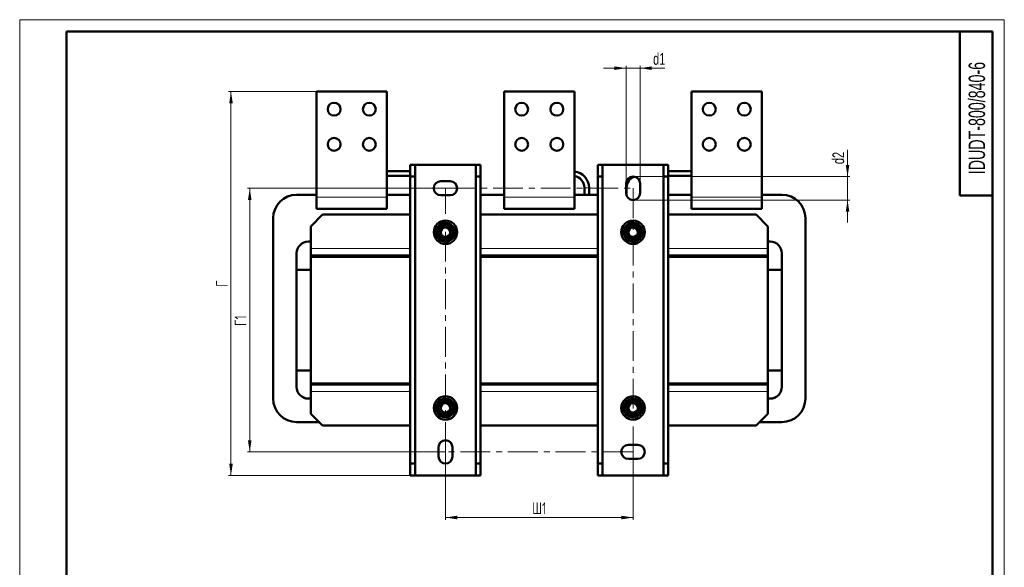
# Model space of a CAD drawing. Header units: millimetres. Extents: x 0 to 840, y 0 to 1188.
# Tile 2 of 2: x 0 to 840, y 721 to 1188. Entities that reach past the tile are written whole.
import ezdxf

# ---------------------------------------------------------------- set-up
doc = ezdxf.new("R2010")
doc.units = ezdxf.units.MM
doc.header["$LTSCALE"] = 2
doc.linetypes.add('CENTERX2', pattern=[20.32, 12.7, -2.54, 2.54, -2.54])
doc.layers.add('ОСЕВЫЕ', color=7, linetype='Continuous')
doc.styles.add('SLDTEXTSTYLE0', font='TXT', dxfattribs={"width": 0.7, "bigfont": 'bigfont'})
doc.styles.add('SLDTEXTSTYLE1', font='TXT', dxfattribs={"width": 0.648621})
doc.styles.add('SLDTEXTSTYLE2', font='TXT', dxfattribs={"width": 0.7})
doc.dimstyles.new('SLDDIMSTYLE0', dxfattribs={"dimtxt": 10, "dimasz": 10, "dimexe": 0, "dimexo": 0.0625, "dimgap": 2.5, "dimtad": 2, "dimdec": 1, "dimrnd": 1e-09, "dimzin": 12, "dimdsep": 46, "dimtxsty": 'SLDTEXTSTYLE2', "dimsah": 1, "dimcen": 0.09, "dimadec": 0, "dimazin": 3, "dimtfac": 1, "dimtdec": 3, "dimtofl": 0, "dimtmove": 0, "dimatfit": 3, "dimfxl": 0, "dimfrac": 2, "dimtolj": 1, "dimtzin": 12, "dimarcsym": 0})
doc.dimstyles.new('SLDDIMSTYLE1', dxfattribs={"dimtxt": 10, "dimasz": 10, "dimexe": 0, "dimexo": 0.0625, "dimgap": 2.5, "dimtad": 2, "dimdec": 1, "dimrnd": 1e-09, "dimzin": 12, "dimdsep": 46, "dimtxsty": 'SLDTEXTSTYLE2', "dimsah": 1, "dimcen": 0.09, "dimadec": 0, "dimazin": 3, "dimtfac": 1, "dimtdec": 3, "dimtmove": 0, "dimatfit": 0, "dimfxl": 0, "dimfrac": 2, "dimtolj": 1, "dimtzin": 12, "dimarcsym": 0})

# ---------------------------------------------------------------- blocks, each defined once
blk = doc.blocks.new('_D_2')
at = {"color": 7, "linetype": 'Continuous', "lineweight": 0}
for p, q in [((363.24, 1044.1), (194.26, 1044.1)), ((196.26, 819.1), (196.26, 1044.1)), ((363.24, 819.1), (194.26, 819.1))]:
    blk.add_line(p, q, dxfattribs=at)
at = {"color": 7, "linetype": 'Continuous', "lineweight": 18}
for points in [[(196.26, 1044.1), (194.72, 1034.1), (197.8, 1034.1)], [(196.26, 819.1), (197.8, 829.1), (194.72, 829.1)]]:
    blk.add_solid(points, dxfattribs=at)
at = {"color": 7, "linetype": 'Continuous', "lineweight": 18, "insert": (183.37, 926.62), "char_height": 10, "attachment_point": 1, "rotation": 90, "style": 'SLDTEXTSTYLE0'}
blk.add_mtext('Г1', dxfattribs=at)
blk = doc.blocks.new('_D_3')
at = {"color": 7, "linetype": 'Continuous', "lineweight": 0}
for p, q in [((363.26, 819.08), (363.26, 761.1)), ((523.26, 819.08), (523.26, 761.1)), ((363.26, 763.1), (523.26, 763.1))]:
    blk.add_line(p, q, dxfattribs=at)
at = {"color": 7, "linetype": 'Continuous', "lineweight": 18}
for points in [[(363.26, 763.1), (373.26, 761.56), (373.26, 764.64)], [(523.26, 763.1), (513.26, 764.64), (513.26, 761.56)]]:
    blk.add_solid(points, dxfattribs=at)
at = {"color": 7, "linetype": 'Continuous', "lineweight": 18, "insert": (437.22, 775.99), "char_height": 10, "attachment_point": 1, "style": 'SLDTEXTSTYLE0'}
blk.add_mtext('Ш1', dxfattribs=at)
blk = doc.blocks.new('_D_4')
at = {"color": 7, "linetype": 'Continuous', "lineweight": 0}
for p, q in [((517.26, 1146.6), (498.03, 1146.6)), ((517.26, 1048.12), (517.26, 1148.6)), ((517.26, 1146.6), (529.26, 1146.6)), ((529.26, 1048.12), (529.26, 1148.6)), ((529.26, 1146.6), (550.33, 1146.6))]:
    blk.add_line(p, q, dxfattribs=at)
at = {"color": 7, "linetype": 'Continuous', "lineweight": 18}
for points in [[(517.26, 1146.6), (507.26, 1148.14), (507.26, 1145.06)], [(529.26, 1146.6), (539.26, 1145.06), (539.26, 1148.14)]]:
    blk.add_solid(points, dxfattribs=at)
at = {"color": 7, "linetype": 'Continuous', "lineweight": 18, "insert": (540.38, 1159.49), "char_height": 10, "attachment_point": 1, "style": 'SLDTEXTSTYLE2'}
blk.add_mtext('d1', dxfattribs=at)
blk = doc.blocks.new('_D_5')
at = {"color": 7, "linetype": 'Continuous', "lineweight": 0}
for p, q in [((706.26, 1054.1), (706.26, 1076.8)), ((523.28, 1054.1), (708.26, 1054.1)), ((706.26, 1054.1), (706.26, 1034.1)), ((523.28, 1034.1), (708.26, 1034.1)), ((706.26, 1034.1), (706.26, 1014.87))]:
    blk.add_line(p, q, dxfattribs=at)
at = {"color": 7, "linetype": 'Continuous', "lineweight": 18}
for points in [[(706.26, 1054.1), (707.8, 1064.1), (704.72, 1064.1)], [(706.26, 1034.1), (704.72, 1024.1), (707.8, 1024.1)]]:
    blk.add_solid(points, dxfattribs=at)
at = {"color": 7, "linetype": 'Continuous', "lineweight": 18, "insert": (693.37, 1064.72), "char_height": 10, "attachment_point": 1, "rotation": 90, "style": 'SLDTEXTSTYLE2'}
blk.add_mtext('d2', dxfattribs=at)
blk = doc.blocks.new('_D_6')
at = {"color": 7, "linetype": 'Continuous', "lineweight": 0}
for p, q in [((253.24, 1126.6), (178.26, 1126.6)), ((180.26, 799.1), (180.26, 1126.6)), ((337.24, 799.1), (178.26, 799.1))]:
    blk.add_line(p, q, dxfattribs=at)
at = {"color": 7, "linetype": 'Continuous', "lineweight": 18}
for points in [[(180.26, 1126.6), (178.72, 1116.6), (181.8, 1116.6)], [(180.26, 799.1), (181.8, 809.1), (178.72, 809.1)]]:
    blk.add_solid(points, dxfattribs=at)
at = {"color": 7, "linetype": 'Continuous', "lineweight": 18, "insert": (167.37, 960.01), "char_height": 10, "attachment_point": 1, "rotation": 90, "style": 'SLDTEXTSTYLE0'}
blk.add_mtext('Г', dxfattribs=at)

msp = doc.modelspace()

# ---------------------------------------------------------------- linework, layer by layer
at = {"color": 7, "linetype": 'Continuous', "lineweight": 50}
for p, q in [((40, 1178), (40, 10)), ((830, 1178), (40, 1178)), ((802, 1178), (802, 1038)), ((830, 10), (830, 1178)), ((253.26, 1126.6), (313.26, 1126.6)), ((253.26, 1036.6), (253.26, 1126.6)), ((313.26, 1126.6), (313.26, 1036.6)), ((413.26, 1036.6), (413.26, 1126.6)), ((413.26, 1126.6), (473.26, 1126.6)), ((473.26, 1126.6), (473.26, 1036.6)), ((573.26, 1126.6), (633.26, 1126.6)), ((573.26, 1036.6), (573.26, 1126.6)), ((633.26, 1126.6), (633.26, 1036.6)), ((333.26, 1058.6), (313.26, 1058.6)), ((333.26, 1064.1), (337.26, 1064.1)), ((333.26, 1064.1), (333.26, 1054.1)), ((337.26, 1054.1), (337.26, 1064.1)), ((337.26, 1064.1), (389.26, 1064.1)), ((389.26, 1064.1), (393.26, 1064.1)), ((389.26, 1064.1), (389.26, 1054.1)), ((393.26, 1054.1), (393.26, 1064.1)), ((493.26, 1064.1), (493.26, 1054.1)), ((497.26, 1064.1), (493.26, 1064.1)), ((497.26, 1054.1), (497.26, 1064.1)), ((497.26, 1064.1), (549.26, 1064.1)), ((549.26, 1064.1), (549.26, 1054.1)), ((553.26, 1064.1), (549.26, 1064.1)), ((553.26, 1064.1), (553.26, 1054.1)), ((573.26, 1058.6), (553.26, 1058.6)), ((313.26, 1054.6), (333.26, 1054.6)), ((333.26, 1054.1), (337.26, 1054.1)), ((333.26, 1054.1), (333.26, 809.1)), ((337.26, 809.1), (337.26, 1054.1)), ((367.26, 1050.1), (359.26, 1050.1)), ((389.26, 1054.1), (393.26, 1054.1)), ((389.26, 1054.1), (389.26, 809.1)), ((393.26, 809.1), (393.26, 1054.1)), ((497.26, 1054.1), (493.26, 1054.1)), ((493.26, 1054.1), (493.26, 809.1)), ((497.26, 809.1), (497.26, 1054.1)), ((553.26, 1054.1), (549.26, 1054.1)), ((549.26, 1054.1), (549.26, 809.1)), ((553.26, 1054.6), (573.26, 1054.6)), ((553.26, 809.1), (553.26, 1054.1)), ((481.76, 1044.6), (481.76, 1038.6)), ((485.76, 1038.6), (485.76, 1044.6)), ((517.26, 1048.1), (517.26, 1040.1)), ((517.76, 1038.41), (517.76, 1044.6)), ((529.26, 1040.1), (529.26, 1048.1)), ((253.26, 1038.6), (236.26, 1038.6)), ((253.26, 1026.6), (253.26, 1036.6)), ((330.26, 1038.6), (313.26, 1038.6)), ((313.26, 1026.6), (313.26, 1036.6)), ((359.26, 1038.1), (367.26, 1038.1)), ((413.26, 1038.6), (396.26, 1038.6)), ((413.26, 1026.6), (413.26, 1036.6)), ((490.26, 1038.6), (473.26, 1038.6)), ((473.26, 1026.6), (473.26, 1036.6)), ((517.73, 1037.76), (517.76, 1038.41)), ((573.26, 1038.6), (556.26, 1038.6)), ((573.26, 1026.6), (573.26, 1036.6)), ((650.26, 1038.6), (633.26, 1038.6)), ((633.26, 1026.6), (633.26, 1036.6)), ((802, 1038), (830, 1038)), ((253.26, 1026.6), (313.26, 1026.6)), ((413.26, 1026.6), (473.26, 1026.6)), ((573.26, 1026.6), (633.26, 1026.6)), ((216.26, 1018.6), (216.26, 864.6)), ((248.26, 1011.6), (258.26, 1021.6)), ((258.26, 1021.6), (333.26, 1021.6)), ((393.26, 1021.6), (493.26, 1021.6)), ((553.26, 1021.6), (628.26, 1021.6)), ((628.26, 1021.6), (638.26, 1011.6)), ((670.26, 864.6), (670.26, 1018.6)), ((248.26, 1011.6), (248.26, 992.6)), ((360.01, 1012.23), (356.76, 1010.35)), ((356.76, 1010.35), (356.76, 1006.6)), ((520.01, 1012.23), (516.76, 1010.35)), ((516.76, 1010.35), (516.76, 1006.6)), ((638.26, 1011.6), (638.26, 992.6)), ((356.76, 1006.6), (356.76, 1002.84)), ((356.76, 1002.84), (360.01, 1000.97)), ((360.01, 1000.97), (363.26, 999.09)), ((363.26, 999.09), (366.51, 1000.97)), ((366.51, 1000.97), (369.76, 1002.84)), ((371.31, 1006.6), (369.76, 1006.6)), ((369.76, 1002.84), (369.76, 1006.6)), ((369.76, 1005.1), (371.17, 1005.1)), ((516.76, 1006.6), (516.76, 1002.84)), ((516.76, 1002.84), (520.01, 1000.97)), ((520.01, 1000.97), (523.26, 999.09)), ((523.26, 999.09), (526.51, 1000.97)), ((526.51, 1000.97), (529.76, 1002.84)), ((531.31, 1006.6), (529.76, 1006.6)), ((529.76, 1002.84), (529.76, 1006.6)), ((529.76, 1005.1), (531.17, 1005.1)), ((246.26, 998.6), (248.26, 998.6)), ((248.26, 998.59), (246.27, 998.59)), ((248.26, 992.6), (248.26, 986.6)), ((638.26, 998.6), (640.26, 998.6)), ((640.25, 998.59), (638.26, 998.59)), ((638.26, 992.6), (638.26, 986.6)), ((236.26, 874.6), (236.26, 988.6)), ((236.27, 986.6), (236.26, 986.6)), ((236.27, 988.59), (236.27, 974.59)), ((236.46, 990.6), (236.47, 990.6)), ((248.26, 985.6), (248.26, 986.6)), ((248.26, 986.6), (318.26, 986.6)), ((318.26, 985.6), (248.26, 985.6)), ((248.26, 877.6), (248.26, 985.6)), ((248.26, 985.6), (333.26, 985.6)), ((318.26, 986.6), (333.26, 986.6)), ((318.26, 986.6), (318.26, 985.6)), ((330.25, 985.6), (330.25, 986.6)), ((330.26, 986.6), (330.26, 985.6)), ((393.26, 986.6), (408.26, 986.6)), ((393.26, 985.6), (493.26, 985.6)), ((396.26, 985.6), (396.26, 986.6)), ((396.27, 986.6), (396.27, 985.6)), ((408.26, 985.6), (408.26, 986.6)), ((408.26, 986.6), (478.26, 986.6)), ((478.26, 985.6), (408.26, 985.6)), ((478.26, 986.6), (493.26, 986.6)), ((478.26, 986.6), (478.26, 985.6)), ((490.25, 985.6), (490.25, 986.6)), ((490.26, 986.6), (490.26, 985.6)), ((553.26, 986.6), (568.26, 986.6)), ((553.26, 985.6), (638.26, 985.6)), ((556.26, 985.6), (556.26, 986.6)), ((556.27, 986.6), (556.27, 985.6)), ((568.26, 985.6), (568.26, 986.6)), ((568.26, 986.6), (638.26, 986.6)), ((638.26, 985.6), (568.26, 985.6)), ((638.26, 986.6), (638.26, 985.6)), ((638.26, 877.6), (638.26, 985.6)), ((650.04, 990.6), (650.06, 990.6)), ((650.25, 974.59), (650.25, 988.59)), ((650.26, 986.6), (650.25, 986.6)), ((650.26, 988.6), (650.26, 874.6)), ((248.26, 974.59), (236.27, 974.59)), ((638.26, 974.59), (650.25, 974.59)), ((236.27, 888.61), (236.27, 874.61)), ((248.26, 888.61), (236.27, 888.61)), ((638.26, 888.61), (650.25, 888.61)), ((650.25, 874.61), (650.25, 888.61)), ((236.26, 876.6), (236.27, 876.6)), ((248.26, 876.6), (248.26, 877.6)), ((248.26, 877.6), (318.26, 877.6)), ((248.26, 877.6), (333.26, 877.6)), ((248.26, 870.6), (248.26, 876.6)), ((318.26, 876.6), (248.26, 876.6)), ((318.26, 877.6), (318.26, 876.6)), ((333.26, 876.6), (318.26, 876.6)), ((330.25, 876.6), (330.25, 877.6)), ((330.26, 877.6), (330.26, 876.6)), ((393.26, 877.6), (493.26, 877.6)), ((408.26, 876.6), (393.26, 876.6)), ((396.26, 876.6), (396.26, 877.6)), ((396.27, 877.6), (396.27, 876.6)), ((408.26, 876.6), (408.26, 877.6)), ((408.26, 877.6), (478.26, 877.6)), ((478.26, 876.6), (408.26, 876.6)), ((478.26, 877.6), (478.26, 876.6)), ((493.26, 876.6), (478.26, 876.6)), ((490.25, 876.6), (490.25, 877.6)), ((490.26, 877.6), (490.26, 876.6)), ((553.26, 877.6), (638.26, 877.6)), ((568.26, 876.6), (553.26, 876.6)), ((556.26, 876.6), (556.26, 877.6)), ((556.27, 877.6), (556.27, 876.6)), ((568.26, 876.6), (568.26, 877.6)), ((568.26, 877.6), (638.26, 877.6)), ((638.26, 876.6), (568.26, 876.6)), ((638.26, 877.6), (638.26, 876.6)), ((638.26, 870.6), (638.26, 876.6)), ((650.25, 876.6), (650.26, 876.6)), ((236.47, 872.6), (236.46, 872.6)), ((248.26, 851.6), (248.26, 870.6)), ((638.26, 851.6), (638.26, 870.6)), ((650.06, 872.6), (650.04, 872.6)), ((248.26, 864.6), (246.26, 864.6)), ((246.27, 864.61), (248.26, 864.61)), ((360.01, 862.23), (356.76, 860.35)), ((356.76, 860.35), (356.76, 856.6)), ((520.01, 862.23), (516.76, 860.35)), ((516.76, 860.35), (516.76, 856.6)), ((638.26, 864.61), (640.25, 864.61)), ((640.26, 864.6), (638.26, 864.6)), ((258.26, 841.6), (248.26, 851.6)), ((356.76, 856.6), (356.76, 852.84)), ((356.76, 852.84), (360.01, 850.97)), ((360.01, 850.97), (363.26, 849.09)), ((363.26, 849.09), (366.51, 850.97)), ((366.51, 850.97), (369.76, 852.84)), ((371.31, 856.6), (369.76, 856.6)), ((369.76, 852.84), (369.76, 856.6)), ((369.76, 855.1), (371.17, 855.1)), ((516.76, 856.6), (516.76, 852.84)), ((516.76, 852.84), (520.01, 850.97)), ((520.01, 850.97), (523.26, 849.09)), ((523.26, 849.09), (526.51, 850.97)), ((526.51, 850.97), (529.76, 852.84)), ((531.31, 856.6), (529.76, 856.6)), ((529.76, 852.84), (529.76, 856.6)), ((529.76, 855.1), (531.17, 855.1)), ((638.26, 851.6), (628.26, 841.6)), ((236.26, 844.6), (255.26, 844.6)), ((333.26, 841.6), (258.26, 841.6)), ((493.26, 841.6), (393.26, 841.6)), ((628.26, 841.6), (553.26, 841.6)), ((631.26, 844.6), (650.26, 844.6)), ((527.26, 825.1), (519.26, 825.1)), ((357.26, 823.1), (357.26, 815.1)), ((369.26, 815.1), (369.26, 823.1)), ((333.26, 809.1), (337.26, 809.1)), ((333.26, 799.1), (333.26, 809.1)), ((337.26, 799.1), (337.26, 809.1)), ((389.26, 809.1), (393.26, 809.1)), ((389.26, 809.1), (389.26, 799.1)), ((393.26, 799.1), (393.26, 809.1)), ((497.26, 809.1), (493.26, 809.1)), ((493.26, 809.1), (493.26, 799.1)), ((497.26, 799.1), (497.26, 809.1)), ((519.26, 813.1), (527.26, 813.1)), ((553.26, 809.1), (549.26, 809.1)), ((549.26, 809.1), (549.26, 799.1)), ((553.26, 799.1), (553.26, 809.1)), ((333.26, 799.1), (337.26, 799.1)), ((389.26, 799.1), (337.26, 799.1)), ((389.26, 799.1), (393.26, 799.1)), ((497.26, 799.1), (493.26, 799.1)), ((549.26, 799.1), (497.26, 799.1)), ((553.26, 799.1), (549.26, 799.1))]:
    msp.add_line(p, q, dxfattribs=at)
at = {"color": 7, "linetype": 'Continuous', "lineweight": 25}
msp.add_line((40, 1178), (40, 10), dxfattribs=at)
at = {"color": 7, "linetype": 'CENTERX2', "lineweight": 18}
for p, q in [((363.26, 1044.1), (523.26, 1044.1)), ((363.26, 819.1), (363.26, 1044.1)), ((523.26, 1044.1), (523.26, 819.1)), ((523.26, 819.1), (363.26, 819.1))]:
    msp.add_line(p, q, dxfattribs=at)
at = {"color": 9, "linetype": 'Continuous', "lineweight": 18}
for p, q in [((485.76, 1044.6), (481.76, 1044.6)), ((517.26, 1044.6), (517.76, 1044.6)), ((313.26, 1036.6), (253.26, 1036.6)), ((473.26, 1036.6), (413.26, 1036.6)), ((517.5, 1038.41), (517.76, 1038.41)), ((633.26, 1036.6), (573.26, 1036.6)), ((333.26, 992.6), (248.26, 992.6)), ((493.26, 992.6), (393.26, 992.6)), ((638.26, 992.6), (553.26, 992.6)), ((248.26, 870.6), (333.26, 870.6)), ((393.26, 870.6), (493.26, 870.6)), ((553.26, 870.6), (638.26, 870.6))]:
    msp.add_line(p, q, dxfattribs=at)
at = {"color": 7, "linetype": 'Continuous', "lineweight": 50, "flags": 128}
for points in [[(333.26, 1038.37), (333.1, 1038.39), (330.26, 1038.6)], [(396.26, 1038.6), (393.41, 1038.39), (393.26, 1038.37)], [(493.26, 1038.37), (493.1, 1038.39), (490.26, 1038.6)], [(556.26, 1038.6), (553.41, 1038.39), (553.26, 1038.37)]]:
    msp.add_lwpolyline(points, dxfattribs=at)
at = {"color": 7, "linetype": 'Continuous', "lineweight": 50}
for centre, radius in [((268.26, 1111.6), 5.5), ((298.26, 1111.6), 5.5), ((428.26, 1111.6), 5.5), ((458.26, 1111.6), 5.5), ((588.26, 1111.6), 5.5), ((618.26, 1111.6), 5.5), ((268.26, 1081.6), 5.5), ((298.26, 1081.6), 5.5), ((428.26, 1081.6), 5.5), ((458.26, 1081.6), 5.5), ((588.26, 1081.6), 5.5), ((618.26, 1081.6), 5.5), ((363.26, 1006.6), 10), ((523.26, 1006.6), 10), ((363.26, 1006.6), 5), ((363.26, 1006.6), 4), ((523.26, 1006.6), 5), ((523.26, 1006.6), 4), ((363.26, 856.6), 10), ((523.26, 856.6), 10), ((363.26, 856.6), 5), ((363.26, 856.6), 4), ((523.26, 856.6), 5), ((523.26, 856.6), 4)]:
    msp.add_circle(centre, radius, dxfattribs=at)
for centre, radius, start, end in [((471.76, 1044.6), 14, 0, 83.84936), ((359.26, 1044.1), 6, 90, 270), ((367.26, 1044.1), 6, 270, 90), ((471.76, 1044.6), 10, 0, 81.37307), ((523.26, 1048.1), 6, 0, 180), ((527.76, 1044.6), 10, 109.94307, 180), ((236.26, 1018.6), 20, 90, 180), ((523.26, 1040.1), 6, 180, 0), ((650.26, 1018.6), 20, 0, 90), ((363.26, 1006.6), 8.05, 360, 349.25295), ((363.26, 1006.6), 6.5, 120, 180), ((363.26, 1006.6), 6.5, 60, 120), ((363.26, 1006.6), 6.5, 360, 60), ((523.26, 1006.6), 8.05, 0, 349.25295), ((523.26, 1006.6), 6.5, 120, 180), ((523.26, 1006.6), 6.5, 60, 120), ((523.26, 1006.6), 6.5, 360, 60), ((363.26, 1006.6), 6.5, 180, 240), ((363.26, 1006.6), 6.5, 240, 300), ((363.26, 1006.6), 6.5, 300, 360), ((363.26, 1006.6), 8.05, 349.25295, 360), ((523.26, 1006.6), 6.5, 180, 240), ((523.26, 1006.6), 6.5, 240, 300), ((523.26, 1006.6), 6.5, 300, 360), ((523.26, 1006.6), 8.05, 349.25295, 0), ((246.26, 988.6), 10, 90, 180), ((246.27, 988.59), 10, 90, 180), ((640.25, 988.59), 10, 0, 90), ((640.26, 988.6), 10, 0, 90), ((246.26, 874.6), 10, 180, 270), ((246.27, 874.61), 10, 180, 270), ((640.25, 874.61), 10, 270, 0), ((640.26, 874.6), 10, 270, 0), ((236.26, 864.6), 20, 180, 270), ((363.26, 856.6), 8.05, 360, 349.25295), ((363.26, 856.6), 6.5, 120, 180), ((363.26, 856.6), 6.5, 60, 120), ((363.26, 856.6), 6.5, 360, 60), ((523.26, 856.6), 8.05, 360, 349.25295), ((523.26, 856.6), 6.5, 120, 180), ((523.26, 856.6), 6.5, 60, 120), ((523.26, 856.6), 6.5, 360, 60), ((650.26, 864.6), 20, 270, 0), ((363.26, 856.6), 6.5, 180, 240), ((363.26, 856.6), 6.5, 240, 300), ((363.26, 856.6), 6.5, 300, 360), ((363.26, 856.6), 8.05, 349.25295, 0), ((523.26, 856.6), 6.5, 180, 240), ((523.26, 856.6), 6.5, 240, 300), ((523.26, 856.6), 6.5, 300, 360), ((523.26, 856.6), 8.05, 349.25295, 0), ((363.26, 823.1), 6, 0, 180), ((519.26, 819.1), 6, 90, 270), ((527.26, 819.1), 6, 270, 90), ((363.26, 815.1), 6, 180, 0)]:
    msp.add_arc(centre, radius, start, end, dxfattribs=at)
for points, knots in [([(363.26, 1014.1), (362.73, 1013.8), (361.67, 1013.18), (360.56, 1012.55), (360.01, 1012.23)], [0, 0, 0, 0, 0.495458, 1, 1, 1, 1]), ([(366.51, 1012.23), (366.24, 1012.38), (365.69, 1012.7), (364.6, 1013.33), (363.8, 1013.79), (363.26, 1014.1)], [0, 0, 0, 0, 0.2465493, 0.49471, 1, 1, 1, 1]), ([(369.76, 1010.35), (369.23, 1010.65), (368.17, 1011.27), (367.06, 1011.91), (366.51, 1012.23)], [0, 0, 0, 0, 0.495458, 1, 1, 1, 1]), ([(369.76, 1006.6), (369.76, 1007.23), (369.76, 1008.5), (369.76, 1009.73), (369.76, 1010.35)], [0, 0, 0, 0, 0.494511, 1, 1, 1, 1]), ([(523.26, 1014.1), (522.73, 1013.8), (521.67, 1013.18), (520.56, 1012.55), (520.01, 1012.23)], [0, 0, 0, 0, 0.495458, 1, 1, 1, 1]), ([(526.51, 1012.23), (526.24, 1012.38), (525.69, 1012.7), (524.6, 1013.33), (523.8, 1013.79), (523.26, 1014.1)], [0, 0, 0, 0, 0.246549, 0.49471, 1, 1, 1, 1]), ([(529.76, 1010.35), (529.23, 1010.65), (528.17, 1011.27), (527.06, 1011.91), (526.51, 1012.23)], [0, 0, 0, 0, 0.495458, 1, 1, 1, 1]), ([(529.76, 1006.6), (529.76, 1007.23), (529.76, 1008.5), (529.76, 1009.73), (529.76, 1010.35)], [0, 0, 0, 0, 0.494511, 1, 1, 1, 1]), ([(363.26, 864.1), (362.73, 863.8), (361.67, 863.18), (360.56, 862.55), (360.01, 862.23)], [0, 0, 0, 0, 0.495458, 1, 1, 1, 1]), ([(366.51, 862.23), (366.24, 862.38), (365.69, 862.7), (364.6, 863.33), (363.8, 863.79), (363.26, 864.1)], [0, 0, 0, 0, 0.246549, 0.49471, 1, 1, 1, 1]), ([(369.76, 860.35), (369.23, 860.65), (368.17, 861.27), (367.06, 861.91), (366.51, 862.23)], [0, 0, 0, 0, 0.495458, 1, 1, 1, 1]), ([(369.76, 856.6), (369.76, 857.23), (369.76, 858.5), (369.76, 859.73), (369.76, 860.35)], [0, 0, 0, 0, 0.494511, 1, 1, 1, 1]), ([(523.26, 864.1), (522.73, 863.8), (521.67, 863.18), (520.56, 862.55), (520.01, 862.23)], [0, 0, 0, 0, 0.495458, 1, 1, 1, 1]), ([(526.51, 862.23), (526.24, 862.38), (525.69, 862.7), (524.6, 863.33), (523.8, 863.79), (523.26, 864.1)], [0, 0, 0, 0, 0.246549, 0.49471, 1, 1, 1, 1]), ([(529.76, 860.35), (529.23, 860.65), (528.17, 861.27), (527.06, 861.91), (526.51, 862.23)], [0, 0, 0, 0, 0.495458, 1, 1, 1, 1]), ([(529.76, 856.6), (529.76, 857.23), (529.76, 858.5), (529.76, 859.73), (529.76, 860.35)], [0, 0, 0, 0, 0.494511, 1, 1, 1, 1])]:
    msp.add_open_spline(points, degree=3, knots=knots, dxfattribs=at)
at = {"layer": 'ОСЕВЫЕ', "lineweight": 18}
for p, q in [((0, 1188), (840, 1188)), ((0, 1188), (0, 0)), ((840, 1188), (840, 0))]:
    msp.add_line(p, q, dxfattribs=at)

# ---------------------------------------------------------------- texts
at = {"color": 7, "linetype": 'Continuous', "lineweight": 0, "insert": (809.57, 1104.04), "char_height": 14, "attachment_point": 2, "rotation": 90, "style": 'SLDTEXTSTYLE1'}
msp.add_mtext('IDUDT-800/840-6', dxfattribs=at)

# ---------------------------------------------------------------- dimensions: what is measured, and where the dimension line sits
at = {"color": 7, "linetype": 'Continuous', "lineweight": 18}
for base, p1, p2, text, dimstyle, picture, middle in [((529.26, 1146.6), (517.26, 1048.1), (529.26, 1048.1), 'd1', 'SLDDIMSTYLE1', '_D_4', (545.35, 1146.6)), ((523.26, 763.1), (363.26, 819.1), (523.26, 819.1), 'Ш1', 'SLDDIMSTYLE0', '_D_3', (443.26, 763.1))]:
    dim = msp.add_linear_dim(base=base, p1=p1, p2=p2, text=text, dimstyle=dimstyle, dxfattribs=at)
    dim.commit()
    dim.dimension.update_dxf_attribs({"geometry": picture, "text_midpoint": middle, "dimtype": 160})
for base, p1, p2, text, dimstyle, picture, middle in [((180.26, 1126.6), (337.26, 799.1), (253.26, 1126.6), 'Г', 'SLDDIMSTYLE0', '_D_6', (180.26, 962.85)), ((706.26, 1034.1), (523.26, 1054.1), (523.26, 1034.1), 'd2', 'SLDDIMSTYLE1', '_D_5', (706.26, 1070.76)), ((196.26, 1044.1), (363.26, 819.1), (363.26, 1044.1), 'Г1', 'SLDDIMSTYLE0', '_D_2', (196.26, 931.6))]:
    dim = msp.add_linear_dim(base=base, p1=p1, p2=p2, angle=90, text=text, dimstyle=dimstyle, dxfattribs=at)
    dim.commit()
    dim.dimension.update_dxf_attribs({"geometry": picture, "text_midpoint": middle, "dimtype": 160})

doc.saveas('drawing.dxf')
